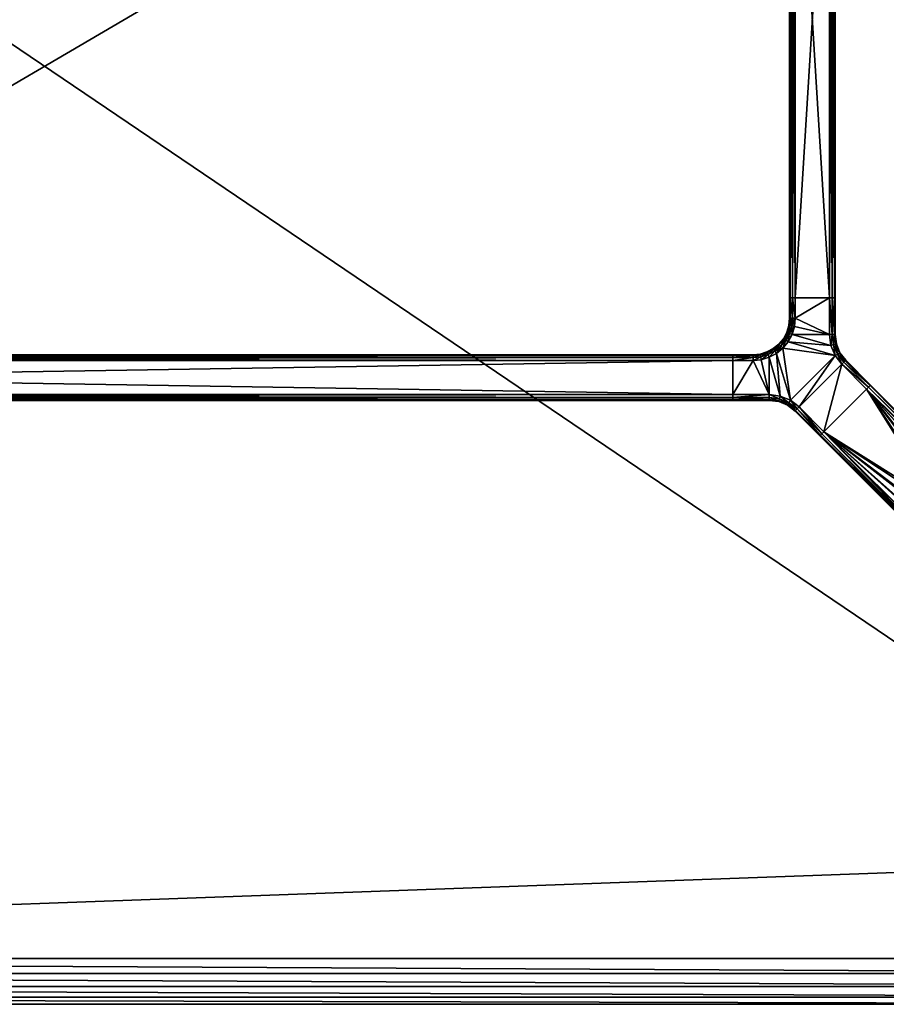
# Model space of a CAD drawing. Header units: inches. Extents: x -84 to 84, y -27 to 27.
# Tile 12 of 15: x 41 to 65, y -27 to 0. Entities that reach past the tile are written whole.
import ezdxf

# ---------------------------------------------------------------- set-up
doc = ezdxf.new("R2010")
doc.units = ezdxf.units.IN
doc.header["$MEASUREMENT"] = 0
for name, color, linetype in [('AFUTL-3-EDWD', 15, 'Continuous'), ('AFUTL-3-FMPT', 4, 'Continuous'), ('AFUTL-3-TPLM', 15, 'Continuous')]:
    doc.layers.add(name, color=color, linetype=linetype)

msp = doc.modelspace()

# ---------------------------------------------------------------- meshes
at = {"layer": 'AFUTL-3-EDWD'}
mesh = msp.add_polyface(dxfattribs=at)
corners = [(0, 25.747, 28.461), (0, -25.747, 28.461), (79.75, -25.747, 28.461), (80.417, -25.672, 28.461), (81.05, -25.45, 28.461), (81.618, -25.093, 28.461), (82.093, -24.618, 28.461), (82.45, -24.05, 28.461), (82.672, -23.417, 28.461), (82.747, -22.75, 28.461), (82.747, 22.75, 28.461), (82.672, 23.417, 28.461), (82.45, 24.05, 28.461), (82.093, 24.618, 28.461), (81.618, 25.093, 28.461), (81.05, 25.45, 28.461), (80.417, 25.672, 28.461), (79.75, 25.747, 28.461), (0, -27, 29.531), (0, 27, 29.531), (79.75, 27, 29.531), (80.488, 26.935, 29.531), (81.203, 26.744, 29.531), (81.875, 26.431, 29.531), (82.482, 26.006, 29.531), (83.006, 25.482, 29.531), (83.43, 24.875, 29.531), (83.744, 24.204, 29.531), (83.935, 23.488, 29.531), (84, 22.75, 29.531), (84, -22.75, 29.531), (83.935, -23.488, 29.531), (83.744, -24.204, 29.531), (83.43, -24.875, 29.531), (83.006, -25.482, 29.531), (82.482, -26.006, 29.531), (81.875, -26.431, 29.531), (81.203, -26.744, 29.531), (80.488, -26.935, 29.531), (79.75, -27, 29.531), (0, 26.154, 28.597), (0, 26.514, 28.832), (0, 26.802, 29.15), (0, -26.802, 29.15), (0, -26.514, 28.832), (0, -26.154, 28.597), (79.75, 26.154, 28.597), (79.75, 26.514, 28.832), (79.75, 26.802, 29.15), (83.154, 22.75, 28.597), (83.514, 22.75, 28.832), (83.802, 22.75, 29.15), (81.938, 25.358, 28.597), (80.341, 26.102, 28.597), (80.403, 26.457, 28.832), (80.453, 26.74, 29.15), (80.914, 25.949, 28.597), (81.037, 26.287, 28.832), (81.136, 26.558, 29.15), (81.452, 25.698, 28.597), (81.632, 26.009, 28.832), (81.776, 26.259, 29.15), (82.169, 25.633, 28.832), (82.354, 25.854, 29.15), (82.698, 24.452, 28.597), (83.009, 24.632, 28.832), (83.259, 24.776, 29.15), (82.854, 25.355, 29.15), (82.633, 25.169, 28.832), (82.358, 24.938, 28.597), (82.949, 23.914, 28.597), (83.287, 24.037, 28.832), (83.557, 24.136, 29.15), (83.102, 23.341, 28.597), (83.456, 23.404, 28.832), (83.74, 23.454, 29.15), (83.154, -22.75, 28.597), (83.514, -22.75, 28.832), (83.802, -22.75, 29.15), (79.75, -26.154, 28.597), (79.75, -26.514, 28.832), (79.75, -26.802, 29.15), (82.358, -24.938, 28.597), (83.102, -23.341, 28.597), (83.456, -23.404, 28.832), (83.74, -23.454, 29.15), (82.949, -23.914, 28.597), (83.287, -24.037, 28.832), (83.557, -24.136, 29.15), (82.698, -24.452, 28.597), (83.009, -24.632, 28.832), (83.259, -24.776, 29.15), (82.633, -25.169, 28.832), (82.854, -25.355, 29.15), (81.452, -25.698, 28.597), (81.632, -26.009, 28.832), (81.776, -26.259, 29.15), (82.354, -25.854, 29.15), (82.169, -25.633, 28.832), (81.938, -25.358, 28.597), (80.914, -25.949, 28.597), (81.037, -26.287, 28.832), (81.136, -26.558, 29.15), (80.341, -26.102, 28.597), (80.403, -26.457, 28.832), (80.453, -26.74, 29.15)]
mesh.append_faces([[corners[k] for k in face] for face in [(43, 39, 18), (44, 81, 43), (45, 80, 44), (1, 79, 45)]], dxfattribs={"vtx0": -1})
mesh.append_faces([[corners[k] for k in face] for face in [(21, 48, 20), (22, 55, 21), (23, 58, 22), (24, 61, 23), (25, 63, 24), (26, 67, 25), (27, 66, 26), (28, 72, 27), (29, 75, 28), (11, 73, 10), (12, 70, 11), (13, 64, 12), (55, 47, 48), (58, 54, 55), (61, 57, 58), (63, 60, 61), (54, 46, 47), (57, 53, 54), (60, 56, 57), (62, 59, 60), (53, 17, 46), (56, 16, 53), (59, 15, 56), (52, 14, 59), (65, 69, 68), (71, 64, 65), (74, 70, 71), (66, 68, 67), (72, 65, 66), (75, 71, 72), (51, 29, 78), (50, 51, 77), (49, 50, 76), (10, 49, 9), (31, 78, 30), (32, 85, 31), (33, 88, 32), (34, 91, 33), (35, 93, 34), (36, 97, 35), (37, 96, 36), (38, 102, 37), (39, 105, 38), (3, 103, 2), (4, 100, 3), (5, 94, 4), (85, 77, 78), (88, 84, 85), (91, 87, 88), (93, 90, 91), (84, 76, 77), (87, 83, 84), (90, 86, 87), (92, 89, 90), (83, 9, 76), (86, 8, 83), (89, 7, 86), (82, 6, 89), (95, 99, 98), (101, 94, 95), (104, 100, 101), (96, 98, 97), (102, 95, 96), (105, 101, 102), (81, 39, 43), (80, 81, 44), (79, 80, 45), (2, 79, 1)]], dxfattribs={"vtx0": -1, "vtx1": -1})
mesh.append_faces([[corners[k] for k in face] for face in [(48, 19, 20), (47, 42, 48), (46, 41, 47), (17, 40, 46), (74, 75, 51), (73, 74, 50), (10, 73, 49), (68, 69, 52), (67, 68, 62), (78, 29, 30), (77, 51, 78), (76, 50, 77), (9, 49, 76), (104, 105, 81), (103, 104, 80), (2, 103, 79), (98, 99, 82), (97, 98, 92)]], dxfattribs={"vtx0": -1, "vtx2": -1})
mesh.append_faces([[corners[k] for k in face] for face in [(42, 19, 48), (41, 42, 47), (40, 41, 46), (0, 40, 17)]], dxfattribs={"vtx1": -1})
mesh.append_faces([[corners[k] for k in face] for face in [(55, 48, 21), (58, 55, 22), (61, 58, 23), (63, 61, 24), (67, 63, 25), (66, 67, 26), (72, 66, 27), (75, 72, 28), (51, 75, 29), (50, 74, 51), (49, 73, 50), (70, 73, 11), (64, 70, 12), (69, 64, 13), (52, 69, 13), (62, 68, 52), (63, 67, 62), (54, 47, 55), (57, 54, 58), (60, 57, 61), (62, 60, 63), (53, 46, 54), (56, 53, 57), (59, 56, 60), (52, 59, 62), (16, 17, 53), (15, 16, 56), (14, 15, 59), (13, 14, 52), (64, 69, 65), (70, 64, 71), (73, 70, 74), (65, 68, 66), (71, 65, 72), (74, 71, 75), (85, 78, 31), (88, 85, 32), (91, 88, 33), (93, 91, 34), (97, 93, 35), (96, 97, 36), (102, 96, 37), (105, 102, 38), (81, 105, 39), (80, 104, 81), (79, 103, 80), (100, 103, 3), (94, 100, 4), (99, 94, 5), (82, 99, 5), (92, 98, 82), (93, 97, 92), (84, 77, 85), (87, 84, 88), (90, 87, 91), (92, 90, 93), (83, 76, 84), (86, 83, 87), (89, 86, 90), (82, 89, 92), (8, 9, 83), (7, 8, 86), (6, 7, 89), (5, 6, 82), (94, 99, 95), (100, 94, 101), (103, 100, 104), (95, 98, 96), (101, 95, 102), (104, 101, 105)]], dxfattribs={"vtx1": -1, "vtx2": -1})
at = {"layer": 'AFUTL-3-FMPT'}
mesh = msp.add_polyface(dxfattribs=at)
corners = [(63.276, 7.63, 26.461), (63.354, 7.63, 26.482), (63.412, 7.63, 26.539), (63.433, 7.63, 26.618), (63.433, 7.63, 28.303), (63.412, 7.63, 28.382), (63.354, 7.63, 28.439), (63.276, 7.63, 28.461), (62.341, 7.63, 28.461), (62.262, 7.63, 28.439), (62.204, 7.63, 28.382), (62.183, 7.63, 28.303), (62.183, 7.63, 26.618), (62.204, 7.63, 26.539), (62.262, 7.63, 26.482), (62.341, 7.63, 26.461), (62.183, -7.63, 26.618), (62.204, -7.63, 26.539), (62.262, -7.63, 26.482), (62.341, -7.63, 26.461), (62.183, -7.63, 28.303), (62.341, -7.63, 28.461), (62.262, -7.63, 28.439), (62.204, -7.63, 28.382), (63.276, -7.63, 28.461), (63.433, -7.63, 28.303), (63.412, -7.63, 28.382), (63.354, -7.63, 28.439), (63.433, -7.63, 26.618), (63.276, -7.63, 26.461), (63.354, -7.63, 26.482), (63.412, -7.63, 26.539)]
mesh.append_faces([[corners[k] for k in face] for face in [(18, 15, 19), (17, 14, 18), (16, 13, 17), (20, 12, 16), (23, 11, 20), (22, 10, 23), (21, 9, 22), (21, 7, 8), (27, 7, 24), (26, 6, 27), (25, 5, 26), (28, 4, 25), (1, 29, 0), (2, 30, 1), (3, 31, 2), (29, 15, 0)]], dxfattribs={"vtx0": -1})
mesh.append_faces([[corners[k] for k in face] for face in [(0, 3, 1), (6, 4, 7), (8, 11, 9), (14, 12, 15), (19, 16, 18), (22, 20, 21), (24, 25, 27), (30, 28, 29)]], dxfattribs={"vtx0": -1, "vtx1": -1})
mesh.append_faces([[corners[k] for k in face] for face in [(7, 3, 0), (15, 12, 8), (21, 16, 19), (29, 28, 24)]], dxfattribs={"vtx0": -1, "vtx1": -1, "vtx2": -1})
mesh.append_faces([[corners[k] for k in face] for face in [(7, 4, 3), (8, 0, 15), (21, 20, 16), (24, 19, 29)]], dxfattribs={"vtx0": -1, "vtx2": -1})
mesh.append_faces([[corners[k] for k in face] for face in [(5, 4, 6), (13, 12, 14), (14, 15, 18), (13, 14, 17), (12, 13, 16), (11, 12, 20), (10, 11, 23), (9, 10, 22), (8, 9, 21), (24, 7, 21), (6, 7, 27), (5, 6, 26), (4, 5, 25), (3, 4, 28), (30, 29, 1), (31, 30, 2), (28, 31, 3), (19, 15, 29), (23, 20, 22), (31, 28, 30)]], dxfattribs={"vtx1": -1})
mesh.append_faces([[corners[k] for k in face] for face in [(8, 7, 0), (12, 11, 8), (24, 21, 19), (28, 25, 24)]], dxfattribs={"vtx1": -1, "vtx2": -1})
mesh.append_faces([[corners[k] for k in face] for face in [(3, 2, 1), (11, 10, 9), (16, 17, 18), (25, 26, 27)]], dxfattribs={"vtx2": -1})
mesh = msp.add_polyface(dxfattribs=at)
corners = [(61.943, -8.95, 28.439), (62.079, -8.789, 28.439), (62.033, -8.76, 28.382), (62.252, -8.632, 28.461), (62.178, -8.602, 28.439), (62.079, -8.789, 28.439), (62.145, -8.832, 28.461), (62.178, -8.602, 28.439), (62.243, -8.399, 28.439), (62.186, -8.388, 28.382), (62.128, -8.58, 28.382), (62.183, -8.188, 28.303), (62.164, -8.384, 28.303), (62.204, -8.188, 28.382), (62.204, -7.63, 28.382), (62.183, -7.63, 28.303), (61.904, -8.911, 28.382), (61.89, -8.896, 28.303), (62.107, -8.571, 28.303), (62.033, -8.76, 28.382), (62.183, -7.63, 26.618), (62.204, -7.63, 26.539), (62.204, -8.188, 26.539), (62.183, -8.188, 26.618), (62.033, -8.759, 26.539), (62.079, -8.789, 26.482), (61.943, -8.95, 26.482), (61.904, -8.911, 26.539), (62.107, -8.571, 26.618), (62.128, -8.58, 26.539), (62.033, -8.759, 26.539), (62.252, -8.632, 26.461), (62.145, -8.832, 26.461), (62.178, -8.602, 26.482), (62.178, -8.602, 26.482), (62.186, -8.388, 26.539), (62.243, -8.399, 26.482), (62.164, -8.384, 26.618), (62.183, -8.188, 26.618), (62.204, -8.188, 26.539), (61.89, -8.896, 26.618), (62.243, -8.399, 26.482), (62.186, -8.388, 26.539), (62.204, -8.188, 26.539), (62.178, -8.602, 26.482), (62.145, -8.832, 26.461), (62.079, -8.789, 26.482), (62.183, -8.188, 28.303), (62.183, -7.63, 28.303), (62.183, -7.63, 26.618), (62.183, -8.188, 26.618), (62.164, -8.384, 26.618), (62.164, -8.384, 28.303), (62.107, -8.571, 26.618), (62.107, -8.571, 28.303), (62.016, -8.749, 26.618), (62.016, -8.749, 28.303), (62.107, -8.571, 28.303), (62.107, -8.571, 26.618), (62.016, -8.749, 28.303), (62.033, -8.76, 28.382), (62.107, -8.571, 28.303), (61.89, -8.896, 28.303), (61.89, -8.896, 26.618), (61.89, -8.896, 28.303), (62.016, -8.749, 28.303), (62.016, -8.749, 26.618), (62.033, -8.759, 26.539), (62.016, -8.749, 26.618), (62.107, -8.571, 26.618), (61.89, -8.896, 26.618)]
mesh.append_faces([[corners[k] for k in face] for face in [(13, 15, 11), (44, 45, 46), (47, 49, 50), (51, 47, 50), (62, 60, 59)]], dxfattribs={"vtx0": -1})
mesh.append_faces([[corners[k] for k in face] for face in [(13, 11, 9), (16, 2, 17), (27, 24, 26), (31, 32, 33), (27, 40, 24), (59, 60, 61)]], dxfattribs={"vtx1": -1})
mesh.append_faces([[corners[k] for k in face] for face in [(0, 1, 2), (3, 4, 5), (5, 6, 3), (7, 8, 9), (9, 10, 7), (11, 12, 9), (13, 14, 15), (10, 9, 12), (12, 18, 10), (19, 10, 18), (10, 19, 5), (5, 4, 10), (20, 21, 22), (22, 23, 20), (24, 25, 26), (28, 29, 30), (34, 29, 35), (35, 36, 34), (37, 38, 39), (39, 35, 37), (35, 29, 28), (28, 37, 35), (41, 42, 43), (46, 30, 29), (29, 44, 46), (47, 48, 49), (51, 52, 47), (53, 54, 52), (52, 51, 53), (55, 56, 57), (57, 58, 55), (63, 64, 65), (65, 66, 63), (67, 68, 69), (70, 68, 67)]], dxfattribs={"vtx2": -1})
mesh = msp.add_polyface(dxfattribs=at)
corners = [(62.262, -8.188, 28.439), (62.262, -7.63, 28.439), (62.204, -7.63, 28.382), (62.204, -8.188, 28.382), (62.186, -8.388, 28.382), (62.243, -8.399, 28.439), (62.341, -8.188, 28.461), (62.341, -7.63, 28.461), (63.354, -8.632, 28.439), (63.354, -7.63, 28.439), (63.276, -7.63, 28.461), (63.276, -8.632, 28.461), (63.412, -8.632, 28.382), (63.412, -7.63, 28.382), (63.433, -8.632, 28.303), (63.433, -7.63, 28.303), (62.204, -7.63, 26.539), (62.262, -7.63, 26.482), (62.262, -8.188, 26.482), (62.204, -8.188, 26.539), (62.341, -7.63, 26.461), (62.341, -8.188, 26.461), (62.204, -8.188, 26.539), (62.262, -8.188, 26.482), (62.243, -8.399, 26.482), (62.318, -8.415, 26.461), (63.276, -7.63, 26.461), (63.354, -7.63, 26.482), (63.354, -8.632, 26.482), (63.276, -8.632, 26.461), (63.412, -7.63, 26.539), (63.412, -8.632, 26.539), (63.433, -7.63, 26.618), (63.433, -8.632, 26.618), (63.433, -8.632, 26.618), (63.433, -7.63, 26.618), (63.433, -7.63, 28.303), (63.433, -8.632, 28.303), (62.183, -7.63, 28.303), (62.204, -7.63, 28.382), (62.262, -7.63, 28.439), (62.341, -7.63, 28.461), (62.183, -7.63, 26.618), (62.262, -7.63, 26.482), (62.204, -7.63, 26.539), (62.341, -7.63, 26.461), (63.276, -7.63, 26.461), (63.276, -7.63, 28.461), (63.433, -7.63, 26.618), (63.412, -7.63, 26.539), (63.354, -7.63, 26.482), (63.433, -7.63, 28.303), (63.354, -7.63, 28.439), (63.412, -7.63, 28.382)]
mesh.append_faces([[corners[k] for k in face] for face in [(0, 2, 3), (4, 0, 3), (6, 1, 0), (5, 6, 0), (8, 10, 11), (12, 9, 8), (14, 13, 12), (6, 10, 7), (34, 36, 37), (51, 52, 53)]], dxfattribs={"vtx0": -1})
mesh.append_faces([[corners[k] for k in face] for face in [(29, 21, 26)]], dxfattribs={"vtx0": -1, "vtx1": -1})
mesh.append_faces([[corners[k] for k in face] for face in [(45, 42, 41), (48, 46, 47)]], dxfattribs={"vtx0": -1, "vtx1": -1, "vtx2": -1})
mesh.append_faces([[corners[k] for k in face] for face in [(6, 11, 10), (38, 40, 41), (46, 41, 47), (48, 50, 46), (51, 47, 52)]], dxfattribs={"vtx0": -1, "vtx2": -1})
mesh.append_faces([[corners[k] for k in face] for face in [(29, 26, 28), (28, 27, 31), (31, 30, 33)]], dxfattribs={"vtx1": -1})
mesh.append_faces([[corners[k] for k in face] for face in [(42, 38, 41), (45, 43, 42), (46, 45, 41), (51, 48, 47)]], dxfattribs={"vtx1": -1, "vtx2": -1})
mesh.append_faces([[corners[k] for k in face] for face in [(0, 1, 2), (4, 5, 0), (6, 7, 1), (8, 9, 10), (12, 13, 9), (14, 15, 13), (16, 17, 18), (18, 19, 16), (17, 20, 21), (21, 18, 17), (22, 23, 24), (23, 21, 25), (25, 24, 23), (26, 27, 28), (27, 30, 31), (30, 32, 33), (21, 20, 26), (34, 35, 36), (38, 39, 40), (43, 44, 42), (48, 49, 50)]], dxfattribs={"vtx2": -1})
mesh = msp.add_polyface(dxfattribs=at)
corners = [(62.243, -8.399, 28.439), (62.318, -8.415, 28.461), (62.341, -8.188, 28.461), (62.178, -8.602, 28.439), (62.252, -8.632, 28.461), (62.243, -8.399, 28.439), (63.431, -9.21, 28.461), (63.499, -9.171, 28.439), (63.391, -8.911, 28.439), (63.315, -8.931, 28.461), (63.354, -8.632, 28.439), (63.276, -8.632, 28.461), (63.447, -8.896, 28.382), (63.412, -8.632, 28.382), (63.549, -9.142, 28.382), (63.467, -8.891, 28.303), (63.433, -8.632, 28.303), (63.567, -9.132, 28.303), (62.145, -8.832, 28.461), (62.001, -9.007, 28.461), (62.243, -8.399, 26.482), (62.318, -8.415, 26.461), (62.252, -8.632, 26.461), (62.178, -8.602, 26.482), (63.315, -8.931, 26.461), (63.276, -8.632, 26.461), (63.354, -8.632, 26.482), (63.391, -8.911, 26.482), (63.499, -9.171, 26.482), (63.431, -9.21, 26.461), (63.412, -8.632, 26.539), (63.447, -8.896, 26.539), (63.549, -9.142, 26.539), (63.433, -8.632, 26.618), (63.467, -8.891, 26.618), (63.567, -9.132, 26.618), (62.001, -9.007, 26.461), (62.145, -8.832, 26.461), (62.341, -8.188, 26.461), (63.467, -8.891, 26.618), (63.467, -8.891, 28.303), (63.567, -9.132, 28.303), (63.567, -9.132, 26.618), (63.433, -8.632, 28.303), (63.467, -8.891, 28.303), (63.467, -8.891, 26.618), (63.433, -8.632, 26.618), (63.433, -8.632, 28.303), (63.467, -8.891, 26.618)]
mesh.append_faces([[corners[k] for k in face] for face in [(9, 10, 11), (8, 13, 10), (12, 16, 13), (27, 29, 24)]], dxfattribs={"vtx0": -1})
mesh.append_faces([[corners[k] for k in face] for face in [(18, 6, 9), (4, 9, 11), (29, 36, 37), (24, 37, 22), (25, 22, 21), (25, 21, 38)]], dxfattribs={"vtx0": -1, "vtx2": -1})
mesh.append_faces([[corners[k] for k in face] for face in [(9, 6, 8), (27, 24, 26), (31, 27, 30), (34, 31, 33), (46, 47, 48)]], dxfattribs={"vtx1": -1})
mesh.append_faces([[corners[k] for k in face] for face in [(18, 19, 6), (4, 18, 9), (1, 4, 11), (2, 1, 11), (24, 29, 37), (25, 24, 22)]], dxfattribs={"vtx1": -1, "vtx2": -1})
mesh.append_faces([[corners[k] for k in face] for face in [(0, 1, 2), (3, 4, 1), (1, 5, 3), (6, 7, 8), (9, 8, 10), (8, 12, 13), (7, 14, 12), (12, 8, 7), (12, 15, 16), (14, 17, 15), (15, 12, 14), (20, 21, 22), (22, 23, 20), (24, 25, 26), (27, 28, 29), (27, 26, 30), (31, 32, 28), (28, 27, 31), (31, 30, 33), (34, 35, 32), (32, 31, 34), (39, 40, 41), (41, 42, 39), (43, 44, 45)]], dxfattribs={"vtx2": -1})
mesh = msp.add_polyface(dxfattribs=at)
corners = [(61.378, -9.169, 28.303), (61.183, -9.188, 28.303), (61.382, -9.192, 28.382), (61.575, -9.132, 28.382), (61.565, -9.112, 28.303), (61.625, -9.258, 28.461), (61.825, -9.151, 28.461), (61.779, -9.085, 28.439), (61.596, -9.181, 28.439), (61.749, -9.038, 28.382), (61.89, -8.896, 28.303), (61.749, -9.038, 28.382), (61.904, -8.911, 28.382), (62.001, -9.007, 28.461), (62.145, -8.832, 28.461), (62.079, -8.789, 28.439), (61.943, -8.95, 28.439), (62.033, -8.76, 28.382), (61.943, -8.95, 28.439), (61.779, -9.085, 28.439), (61.394, -9.245, 28.439), (61.596, -9.181, 28.439), (61.183, -9.188, 26.618), (61.378, -9.169, 26.618), (61.382, -9.192, 26.539), (61.565, -9.112, 26.618), (61.575, -9.132, 26.539), (61.779, -9.085, 26.482), (61.825, -9.151, 26.461), (61.625, -9.258, 26.461), (61.596, -9.181, 26.482), (61.749, -9.038, 26.539), (62.079, -8.789, 26.482), (62.145, -8.832, 26.461), (62.001, -9.007, 26.461), (61.943, -8.95, 26.482), (61.779, -9.085, 26.482), (61.749, -9.038, 26.539), (61.904, -8.911, 26.539), (61.779, -9.085, 26.482), (61.596, -9.181, 26.482), (61.394, -9.245, 26.482), (61.89, -8.896, 26.618), (61.378, -9.169, 26.618), (61.378, -9.169, 28.303), (61.565, -9.112, 28.303), (61.565, -9.112, 26.618), (61.183, -9.188, 26.618), (61.183, -9.188, 28.303), (61.737, -9.019, 26.618), (61.737, -9.019, 28.303), (61.89, -8.896, 28.303), (61.89, -8.896, 26.618), (61.737, -9.019, 28.303), (61.749, -9.038, 28.382), (61.89, -8.896, 28.303), (61.565, -9.112, 28.303), (61.565, -9.112, 26.618), (61.565, -9.112, 28.303), (61.737, -9.019, 28.303), (61.737, -9.019, 26.618), (61.749, -9.038, 26.539), (61.737, -9.019, 26.618), (61.89, -8.896, 26.618), (61.565, -9.112, 26.618)]
mesh.append_faces([[corners[k] for k in face] for face in [(10, 11, 12), (36, 38, 35), (37, 42, 38), (47, 44, 43), (56, 54, 53)]], dxfattribs={"vtx0": -1})
mesh.append_faces([[corners[k] for k in face] for face in [(0, 1, 2), (3, 9, 4), (35, 32, 34), (35, 34, 36), (26, 25, 31), (28, 39, 34), (53, 54, 55)]], dxfattribs={"vtx1": -1})
mesh.append_faces([[corners[k] for k in face] for face in [(3, 4, 0), (0, 2, 3), (5, 6, 7), (7, 8, 5), (9, 3, 8), (8, 7, 9), (13, 14, 15), (15, 16, 13), (17, 12, 16), (18, 19, 6), (6, 13, 18), (20, 21, 3), (12, 11, 19), (19, 18, 12), (22, 23, 24), (23, 25, 26), (26, 24, 23), (27, 28, 29), (29, 30, 27), (30, 26, 31), (31, 27, 30), (32, 33, 34), (36, 37, 38), (26, 40, 41), (43, 44, 45), (45, 46, 43), (47, 48, 44), (49, 50, 51), (51, 52, 49), (57, 58, 59), (59, 60, 57), (61, 62, 63), (64, 62, 61)]], dxfattribs={"vtx2": -1})
mesh = msp.add_polyface(dxfattribs=at)
corners = [(61.382, -9.192, 28.382), (61.183, -9.267, 28.439), (61.394, -9.245, 28.439), (61.408, -9.323, 28.461), (61.625, -9.258, 28.461), (61.596, -9.181, 28.439), (61.183, -9.345, 28.461), (61.575, -9.132, 28.382), (61.627, -10.417, 28.382), (60.625, -10.438, 28.303), (61.627, -10.438, 28.303), (61.886, -10.472, 28.303), (61.891, -10.452, 28.382), (62.127, -10.572, 28.303), (61.627, -10.359, 28.439), (60.625, -10.417, 28.382), (61.906, -10.396, 28.439), (62.138, -10.554, 28.382), (61.627, -10.28, 28.461), (60.625, -10.359, 28.439), (61.927, -10.32, 28.461), (61.825, -9.151, 28.461), (62.206, -10.435, 28.461), (61.382, -9.192, 26.539), (61.394, -9.245, 26.482), (61.183, -9.267, 26.482), (61.408, -9.323, 26.461), (61.183, -9.345, 26.461), (61.596, -9.181, 26.482), (61.625, -9.258, 26.461), (61.575, -9.132, 26.539), (61.627, -10.438, 26.618), (60.625, -10.438, 26.618), (61.627, -10.417, 26.539), (61.886, -10.472, 26.618), (61.891, -10.452, 26.539), (62.127, -10.572, 26.618), (60.625, -10.417, 26.539), (61.627, -10.359, 26.482), (61.906, -10.396, 26.482), (62.138, -10.554, 26.539), (60.625, -10.359, 26.482), (61.627, -10.28, 26.461), (61.927, -10.32, 26.461), (61.825, -9.151, 26.461), (62.206, -10.435, 26.461), (61.886, -10.472, 28.303), (61.886, -10.472, 26.618), (62.127, -10.572, 26.618), (61.627, -10.438, 28.303), (61.886, -10.472, 26.618), (61.886, -10.472, 28.303), (61.627, -10.438, 26.618), (61.886, -10.472, 26.618), (61.627, -10.438, 28.303), (60.625, -10.438, 26.618)]
mesh.append_faces([[corners[k] for k in face] for face in [(0, 1, 2), (2, 6, 3), (8, 9, 10), (11, 8, 10), (14, 15, 8), (12, 14, 8), (18, 19, 14), (16, 18, 14), (26, 28, 29), (49, 50, 51)]], dxfattribs={"vtx0": -1})
mesh.append_faces([[corners[k] for k in face] for face in [(4, 18, 20), (21, 20, 22), (42, 27, 26), (42, 26, 29), (43, 29, 44)]], dxfattribs={"vtx0": -1, "vtx2": -1})
mesh.append_faces([[corners[k] for k in face] for face in [(2, 3, 5), (26, 27, 24), (31, 32, 33), (35, 34, 33), (33, 37, 38), (39, 35, 38), (38, 41, 42), (43, 39, 42), (52, 53, 54)]], dxfattribs={"vtx1": -1})
mesh.append_faces([[corners[k] for k in face] for face in [(3, 6, 18), (4, 3, 18), (21, 4, 20), (43, 42, 29), (45, 43, 44)]], dxfattribs={"vtx1": -1, "vtx2": -1})
mesh.append_faces([[corners[k] for k in face] for face in [(3, 4, 5), (7, 0, 2), (11, 12, 8), (12, 11, 13), (12, 16, 14), (16, 12, 17), (16, 20, 18), (23, 24, 25), (26, 24, 28), (24, 23, 30), (34, 31, 33), (36, 34, 35), (35, 33, 38), (40, 35, 39), (39, 38, 42), (46, 47, 48), (55, 52, 54)]], dxfattribs={"vtx2": -1})
mesh = msp.add_polyface(dxfattribs=at)
corners = [(62.127, -10.572, 28.303), (62.138, -10.554, 28.382), (61.891, -10.452, 28.382), (63.016, -11.412, 28.303), (63.031, -11.397, 28.382), (62.349, -10.716, 28.382), (62.334, -10.731, 28.303), (62.166, -10.504, 28.439), (62.39, -10.675, 28.439), (63.071, -11.357, 28.439), (61.906, -10.396, 28.439), (63.127, -11.301, 28.461), (62.445, -10.619, 28.461), (62.206, -10.435, 28.461), (61.927, -10.32, 28.461), (63.431, -9.21, 28.461), (62.001, -9.007, 28.461), (61.825, -9.151, 28.461), (61.891, -10.452, 26.539), (62.138, -10.554, 26.539), (62.127, -10.572, 26.618), (62.334, -10.731, 26.618), (62.349, -10.716, 26.539), (63.031, -11.397, 26.539), (63.016, -11.412, 26.618), (62.39, -10.675, 26.482), (63.071, -11.357, 26.482), (62.166, -10.504, 26.482), (61.906, -10.396, 26.482), (62.445, -10.619, 26.461), (63.127, -11.301, 26.461), (62.206, -10.435, 26.461), (61.927, -10.32, 26.461), (61.825, -9.151, 26.461), (62.001, -9.007, 26.461), (63.431, -9.21, 26.461), (62.334, -10.731, 28.303), (62.127, -10.572, 28.303), (62.127, -10.572, 26.618), (63.016, -11.412, 26.618), (63.016, -11.412, 28.303), (62.334, -10.731, 26.618), (62.127, -10.572, 26.618), (62.127, -10.572, 28.303), (61.886, -10.472, 28.303), (63.127, -11.301, 28.461), (63.031, -11.397, 28.382), (63.016, -11.412, 28.303), (63.016, -11.412, 26.618)]
mesh.append_faces([[corners[k] for k in face] for face in [(6, 1, 0), (4, 8, 5), (22, 24, 21), (25, 23, 22), (27, 22, 19), (29, 26, 25), (31, 25, 27), (32, 27, 28)]], dxfattribs={"vtx0": -1})
mesh.append_faces([[corners[k] for k in face] for face in [(16, 13, 15), (35, 31, 34)]], dxfattribs={"vtx0": -1, "vtx1": -1, "vtx2": -1})
mesh.append_faces([[corners[k] for k in face] for face in [(31, 33, 34), (35, 29, 31), (45, 46, 47), (45, 47, 48)]], dxfattribs={"vtx0": -1, "vtx2": -1})
mesh.append_faces([[corners[k] for k in face] for face in [(6, 3, 5), (8, 7, 5), (8, 9, 12), (7, 8, 13), (10, 7, 14), (22, 21, 19), (41, 39, 36), (41, 36, 38)]], dxfattribs={"vtx1": -1})
mesh.append_faces([[corners[k] for k in face] for face in [(13, 12, 15), (16, 17, 13)]], dxfattribs={"vtx1": -1, "vtx2": -1})
mesh.append_faces([[corners[k] for k in face] for face in [(0, 1, 2), (3, 4, 5), (6, 5, 1), (7, 1, 5), (4, 9, 8), (1, 7, 10), (9, 11, 12), (8, 12, 13), (7, 13, 14), (18, 19, 20), (21, 20, 19), (22, 23, 24), (25, 26, 23), (27, 25, 22), (28, 27, 19), (29, 30, 26), (31, 29, 25), (32, 31, 27), (36, 37, 38), (39, 40, 36), (42, 43, 44)]], dxfattribs={"vtx2": -1})
mesh = msp.add_polyface(dxfattribs=at)
corners = [(63.615, -9.45, 28.461), (64.296, -10.132, 28.461), (64.352, -10.076, 28.439), (63.67, -9.395, 28.439), (63.499, -9.171, 28.439), (63.431, -9.21, 28.461), (63.549, -9.142, 28.382), (63.711, -9.354, 28.382), (64.393, -10.035, 28.382), (63.567, -9.132, 28.303), (63.726, -9.339, 28.303), (64.408, -10.02, 28.303), (63.127, -11.301, 28.461), (62.445, -10.619, 28.461), (64.352, -10.076, 26.482), (64.296, -10.132, 26.461), (63.615, -9.45, 26.461), (63.67, -9.395, 26.482), (63.499, -9.171, 26.482), (63.431, -9.21, 26.461), (64.393, -10.035, 26.539), (63.711, -9.354, 26.539), (63.549, -9.142, 26.539), (64.408, -10.02, 26.618), (63.726, -9.339, 26.618), (63.567, -9.132, 26.618), (63.127, -11.301, 26.461), (62.445, -10.619, 26.461), (63.567, -9.132, 26.618), (63.567, -9.132, 28.303), (63.726, -9.339, 28.303), (63.726, -9.339, 26.618), (64.408, -10.02, 26.618), (64.408, -10.02, 28.303), (63.127, -11.301, 28.461), (63.071, -11.357, 28.439), (63.031, -11.397, 28.382), (64.296, -10.132, 28.461), (63.016, -11.412, 26.618), (64.393, -10.035, 28.382), (64.352, -10.076, 28.439), (64.408, -10.02, 28.303), (64.296, -10.132, 26.461), (64.352, -10.076, 26.482), (64.393, -10.035, 26.539), (64.408, -10.02, 26.618), (63.127, -11.301, 26.461), (63.031, -11.397, 26.539), (63.071, -11.357, 26.482)]
mesh.append_faces([[corners[k] for k in face] for face in [(0, 2, 3), (18, 16, 19), (22, 17, 18), (25, 21, 22), (32, 30, 33), (46, 47, 48)]], dxfattribs={"vtx0": -1})
mesh.append_faces([[corners[k] for k in face] for face in [(41, 37, 38), (46, 41, 38)]], dxfattribs={"vtx0": -1, "vtx1": -1, "vtx2": -1})
mesh.append_faces([[corners[k] for k in face] for face in [(13, 0, 5), (16, 26, 27), (42, 44, 45), (46, 45, 41), (46, 38, 47)]], dxfattribs={"vtx0": -1, "vtx2": -1})
mesh.append_faces([[corners[k] for k in face] for face in [(5, 0, 4), (7, 6, 3), (2, 8, 3), (10, 9, 7), (8, 11, 7), (17, 14, 16), (21, 20, 17), (24, 23, 21), (31, 28, 30)]], dxfattribs={"vtx1": -1})
mesh.append_faces([[corners[k] for k in face] for face in [(13, 12, 0), (19, 16, 27), (37, 34, 38), (41, 39, 37), (46, 42, 45)]], dxfattribs={"vtx1": -1, "vtx2": -1})
mesh.append_faces([[corners[k] for k in face] for face in [(0, 1, 2), (0, 3, 4), (6, 4, 3), (8, 7, 3), (9, 6, 7), (11, 10, 7), (12, 1, 0), (14, 15, 16), (18, 17, 16), (20, 14, 17), (22, 21, 17), (23, 20, 21), (25, 24, 21), (16, 15, 26), (28, 29, 30), (32, 31, 30), (34, 35, 36), (39, 40, 37), (42, 43, 44)]], dxfattribs={"vtx2": -1})
mesh = msp.add_polyface(dxfattribs=at)
corners = [(60.625, -9.188, 26.618), (60.625, -9.209, 26.539), (60.625, -9.267, 26.482), (60.625, -9.345, 26.461), (60.625, -10.28, 26.461), (60.625, -10.359, 26.482), (60.625, -10.417, 26.539), (60.625, -10.438, 26.618), (60.625, -10.438, 28.303), (60.625, -10.417, 28.382), (60.625, -10.359, 28.439), (60.625, -10.28, 28.461), (60.625, -9.345, 28.461), (60.625, -9.267, 28.439), (60.625, -9.209, 28.382), (60.625, -9.188, 28.303), (2.165, -9.188, 26.618), (2.165, -9.209, 26.539), (2.165, -9.267, 26.482), (2.165, -9.345, 26.461), (2.165, -9.188, 28.303), (2.165, -9.345, 28.461), (2.165, -9.267, 28.439), (2.165, -9.209, 28.382), (2.165, -10.28, 28.461), (2.165, -10.438, 28.303), (2.165, -10.417, 28.382), (2.165, -10.359, 28.439), (2.165, -10.438, 26.618), (2.165, -10.28, 26.461), (2.165, -10.359, 26.482), (2.165, -10.417, 26.539)]
mesh.append_faces([[corners[k] for k in face] for face in [(0, 2, 1), (8, 10, 9), (1, 16, 0), (2, 17, 1), (3, 18, 2), (20, 0, 16), (23, 15, 20), (22, 14, 23), (21, 13, 22), (21, 11, 12), (27, 11, 24), (26, 10, 27), (25, 9, 26), (28, 8, 25), (31, 7, 28), (30, 6, 31), (29, 5, 30), (29, 3, 4), (20, 22, 23)]], dxfattribs={"vtx0": -1})
mesh.append_faces([[corners[k] for k in face] for face in [(11, 4, 12), (15, 12, 0), (16, 21, 20), (29, 24, 19), (30, 28, 29), (25, 24, 28)]], dxfattribs={"vtx0": -1, "vtx1": -1})
mesh.append_faces([[corners[k] for k in face] for face in [(12, 3, 0), (7, 4, 11), (19, 21, 16), (28, 24, 29)]], dxfattribs={"vtx0": -1, "vtx1": -1, "vtx2": -1})
mesh.append_faces([[corners[k] for k in face] for face in [(7, 5, 4), (19, 24, 21)]], dxfattribs={"vtx0": -1, "vtx2": -1})
mesh.append_faces([[corners[k] for k in face] for face in [(6, 5, 7), (14, 13, 15), (17, 16, 1), (18, 17, 2), (19, 18, 3), (15, 0, 20), (14, 15, 23), (13, 14, 22), (12, 13, 21), (24, 11, 21), (10, 11, 27), (9, 10, 26), (8, 9, 25), (7, 8, 28), (6, 7, 31), (5, 6, 30), (4, 5, 29), (19, 3, 29), (31, 28, 30), (26, 27, 25)]], dxfattribs={"vtx1": -1})
mesh.append_faces([[corners[k] for k in face] for face in [(3, 2, 0), (4, 3, 12), (8, 7, 11), (11, 10, 8), (13, 12, 15), (21, 22, 20), (18, 19, 16), (27, 24, 25)]], dxfattribs={"vtx1": -1, "vtx2": -1})
mesh.append_faces([[corners[k] for k in face] for face in [(16, 17, 18)]], dxfattribs={"vtx2": -1})
mesh = msp.add_polyface(dxfattribs=at)
corners = [(61.183, -9.209, 28.382), (60.625, -9.209, 28.382), (60.625, -9.267, 28.439), (61.183, -9.267, 28.439), (61.382, -9.192, 28.382), (61.183, -9.188, 28.303), (60.625, -9.188, 28.303), (60.625, -9.345, 28.461), (61.183, -9.345, 28.461), (61.394, -9.245, 28.439), (61.627, -10.417, 28.382), (60.625, -10.417, 28.382), (60.625, -10.438, 28.303), (61.627, -10.359, 28.439), (60.625, -10.359, 28.439), (61.627, -10.28, 28.461), (60.625, -10.28, 28.461), (61.183, -9.209, 26.539), (61.382, -9.192, 26.539), (61.183, -9.267, 26.482), (60.625, -9.267, 26.482), (60.625, -9.209, 26.539), (61.183, -9.188, 26.618), (60.625, -9.188, 26.618), (60.625, -9.345, 26.461), (61.183, -9.345, 26.461), (61.394, -9.245, 26.482), (60.625, -10.438, 26.618), (60.625, -10.417, 26.539), (61.627, -10.417, 26.539), (60.625, -10.359, 26.482), (61.627, -10.359, 26.482), (60.625, -10.28, 26.461), (61.627, -10.28, 26.461), (61.183, -9.188, 26.618), (60.625, -9.188, 26.618), (60.625, -9.188, 28.303), (61.183, -9.188, 28.303), (60.625, -10.438, 26.618), (61.627, -10.438, 28.303), (60.625, -10.438, 28.303), (60.625, -10.438, 28.303), (60.625, -10.417, 28.382), (60.625, -10.359, 28.439), (60.625, -10.28, 28.461), (60.625, -10.438, 26.618), (60.625, -10.359, 26.482), (60.625, -10.417, 26.539), (60.625, -10.28, 26.461), (60.625, -9.345, 26.461), (60.625, -9.345, 28.461), (60.625, -9.188, 26.618), (60.625, -9.209, 26.539), (60.625, -9.267, 26.482), (60.625, -9.188, 28.303), (60.625, -9.267, 28.439), (60.625, -9.209, 28.382)]
mesh.append_faces([[corners[k] for k in face] for face in [(0, 2, 3), (5, 1, 0), (3, 7, 8), (20, 17, 19), (22, 18, 17), (21, 22, 17), (34, 36, 37), (38, 39, 40), (54, 55, 56)]], dxfattribs={"vtx0": -1})
mesh.append_faces([[corners[k] for k in face] for face in [(48, 45, 44), (51, 49, 50)]], dxfattribs={"vtx0": -1, "vtx1": -1, "vtx2": -1})
mesh.append_faces([[corners[k] for k in face] for face in [(8, 16, 15), (41, 43, 44), (49, 44, 50), (51, 53, 49), (54, 50, 55)]], dxfattribs={"vtx0": -1, "vtx2": -1})
mesh.append_faces([[corners[k] for k in face] for face in [(17, 18, 19), (25, 24, 19)]], dxfattribs={"vtx1": -1})
mesh.append_faces([[corners[k] for k in face] for face in [(33, 32, 25), (45, 41, 44), (48, 46, 45), (49, 48, 44), (54, 51, 50)]], dxfattribs={"vtx1": -1, "vtx2": -1})
mesh.append_faces([[corners[k] for k in face] for face in [(0, 1, 2), (4, 0, 3), (5, 6, 1), (5, 0, 4), (3, 2, 7), (9, 3, 8), (10, 11, 12), (13, 14, 11), (15, 16, 14), (8, 7, 16), (20, 21, 17), (21, 23, 22), (24, 20, 19), (25, 19, 26), (27, 28, 29), (28, 30, 31), (30, 32, 33), (32, 24, 25), (34, 35, 36), (41, 42, 43), (46, 47, 45), (51, 52, 53)]], dxfattribs={"vtx2": -1})
mesh = msp.add_polyface(dxfattribs=at)
corners = [(67.596, -13.338, 26.491), (67.304, -13.047, 28.43), (67.344, -13.018, 28.396), (67.374, -13.003, 28.346), (67.391, -13.004, 28.287), (67.639, -13.252, 26.634), (67.64, -13.269, 26.575), (67.625, -13.299, 26.525), (66.042, -14.309, 28.43), (66.334, -14.601, 26.491), (66.294, -14.63, 26.525), (66.264, -14.645, 26.575), (66.247, -14.644, 26.634), (65.999, -14.395, 28.287), (65.998, -14.379, 28.346), (66.013, -14.349, 28.396), (64.408, -10.02, 28.287), (64.393, -10.035, 28.366), (64.352, -10.076, 28.424), (64.296, -10.132, 28.445), (63.127, -11.301, 28.445), (63.071, -11.357, 28.424), (63.031, -11.397, 28.366), (63.016, -11.412, 28.287), (63.016, -11.412, 26.634), (63.031, -11.397, 26.555), (63.071, -11.357, 26.497), (63.127, -11.301, 26.476), (64.296, -10.132, 26.476), (64.352, -10.076, 26.497), (64.393, -10.035, 26.555), (64.408, -10.02, 26.634), (66, -14.174, 28.445), (65.982, -13.845, 28.445), (66.071, -13.53, 28.445), (66.26, -13.264, 28.445), (66.526, -13.076, 28.445), (66.84, -12.986, 28.445), (67.17, -13.005, 28.445), (67.465, -13.301, 26.476), (67.136, -13.282, 26.476), (66.821, -13.372, 26.476), (66.555, -13.56, 26.476), (66.367, -13.826, 26.476), (66.278, -14.141, 26.476), (66.296, -14.47, 26.476)]
mesh.append_faces([[corners[k] for k in face] for face in [(7, 1, 0), (15, 9, 8), (16, 18, 17), (45, 8, 9), (44, 32, 45), (43, 33, 44), (42, 34, 43), (13, 24, 12), (27, 44, 45), (31, 4, 5), (19, 37, 38), (14, 23, 13), (15, 22, 14), (9, 27, 45), (10, 26, 9), (1, 19, 38), (2, 18, 1), (6, 31, 5), (7, 30, 6)]], dxfattribs={"vtx0": -1})
mesh.append_faces([[corners[k] for k in face] for face in [(6, 2, 7), (5, 3, 6), (14, 11, 15), (23, 20, 24), (22, 20, 23), (31, 28, 16), (28, 42, 27), (20, 35, 19)]], dxfattribs={"vtx0": -1, "vtx1": -1})
mesh.append_faces([[corners[k] for k in face] for face in [(27, 19, 16), (24, 19, 27)]], dxfattribs={"vtx0": -1, "vtx1": -1, "vtx2": -1})
mesh.append_faces([[corners[k] for k in face] for face in [(24, 20, 19), (16, 28, 27)]], dxfattribs={"vtx0": -1, "vtx2": -1})
mesh.append_faces([[corners[k] for k in face] for face in [(4, 3, 5), (13, 12, 14), (21, 20, 22), (30, 29, 31), (32, 8, 45), (33, 32, 44), (34, 33, 43), (35, 34, 42), (41, 36, 42), (40, 37, 41), (39, 38, 40), (0, 1, 39), (23, 24, 13), (16, 4, 31), (22, 23, 14), (8, 21, 15), (32, 20, 8), (26, 27, 9), (11, 25, 10), (12, 24, 11), (18, 19, 1), (3, 17, 2), (4, 16, 3), (30, 31, 6), (0, 29, 7), (39, 28, 0)]], dxfattribs={"vtx1": -1})
mesh.append_faces([[corners[k] for k in face] for face in [(2, 1, 7), (3, 2, 6), (10, 9, 15), (11, 10, 15), (12, 11, 14), (19, 18, 16), (25, 24, 27), (29, 28, 31), (43, 44, 27), (42, 43, 27), (41, 42, 28), (40, 41, 28), (34, 35, 20), (33, 34, 20), (36, 37, 19), (35, 36, 19), (21, 22, 15), (25, 26, 10), (17, 18, 2), (29, 30, 7)]], dxfattribs={"vtx1": -1, "vtx2": -1})
mesh.append_faces([[corners[k] for k in face] for face in [(27, 26, 25), (36, 35, 42), (37, 36, 41), (38, 37, 40), (1, 38, 39), (28, 39, 40), (20, 32, 33), (20, 21, 8), (24, 25, 11), (16, 17, 3), (28, 29, 0)]], dxfattribs={"vtx2": -1})
at = {"layer": 'AFUTL-3-TPLM'}
mesh = msp.add_polyface(dxfattribs=at)
corners = [(0, 25.747, 28.461), (0, -25.747, 28.461), (79.75, -25.747, 28.461), (80.417, -25.672, 28.461), (81.05, -25.45, 28.461), (81.618, -25.093, 28.461), (82.093, -24.618, 28.461), (82.45, -24.05, 28.461), (82.672, -23.417, 28.461), (82.747, -22.75, 28.461), (82.747, 22.75, 28.461), (82.672, 23.417, 28.461), (82.45, 24.05, 28.461), (82.093, 24.618, 28.461), (81.618, 25.093, 28.461), (81.05, 25.45, 28.461), (80.417, 25.672, 28.461), (79.75, 25.747, 28.461), (0, -27, 29.531), (0, 27, 29.531), (79.75, 27, 29.531), (80.488, 26.935, 29.531), (81.203, 26.744, 29.531), (81.875, 26.431, 29.531), (82.482, 26.006, 29.531), (83.006, 25.482, 29.531), (83.43, 24.875, 29.531), (83.744, 24.204, 29.531), (83.935, 23.488, 29.531), (84, 22.75, 29.531), (84, -22.75, 29.531), (83.935, -23.488, 29.531), (83.744, -24.204, 29.531), (83.43, -24.875, 29.531), (83.006, -25.482, 29.531), (82.482, -26.006, 29.531), (81.875, -26.431, 29.531), (81.203, -26.744, 29.531), (80.488, -26.935, 29.531), (79.75, -27, 29.531), (0, 26.154, 28.597), (0, 26.514, 28.832), (0, 26.802, 29.15), (0, -26.802, 29.15), (0, -26.514, 28.832), (0, -26.154, 28.597)]
mesh.append_faces([[corners[k] for k in face] for face in [(39, 19, 18), (45, 0, 1)]], dxfattribs={"vtx0": -1})
mesh.append_faces([[corners[k] for k in face] for face in [(9, 1, 10), (8, 2, 9), (7, 2, 8), (6, 2, 7), (5, 2, 6), (4, 2, 5), (29, 20, 30), (28, 20, 29), (27, 20, 28), (26, 20, 27), (25, 20, 26), (24, 20, 25), (23, 20, 24), (22, 20, 23), (38, 31, 39), (44, 40, 45), (43, 41, 44), (18, 42, 43)]], dxfattribs={"vtx0": -1, "vtx1": -1})
mesh.append_faces([[corners[k] for k in face] for face in [(30, 20, 39)]], dxfattribs={"vtx0": -1, "vtx1": -1, "vtx2": -1})
mesh.append_faces([[corners[k] for k in face] for face in [(10, 0, 17), (17, 11, 10), (17, 14, 13), (39, 31, 30), (38, 34, 33)]], dxfattribs={"vtx0": -1, "vtx2": -1})
mesh.append_faces([[corners[k] for k in face] for face in [(3, 2, 4), (16, 15, 17), (21, 20, 22), (19, 42, 18)]], dxfattribs={"vtx1": -1})
mesh.append_faces([[corners[k] for k in face] for face in [(1, 0, 10), (2, 1, 9), (12, 11, 17), (13, 12, 17), (15, 14, 17), (20, 19, 39), (32, 31, 38), (33, 32, 38), (35, 34, 38), (36, 35, 38), (40, 0, 45), (41, 40, 44), (42, 41, 43)]], dxfattribs={"vtx1": -1, "vtx2": -1})
mesh.append_faces([[corners[k] for k in face] for face in [(38, 37, 36)]], dxfattribs={"vtx2": -1})

doc.saveas('drawing.dxf')
